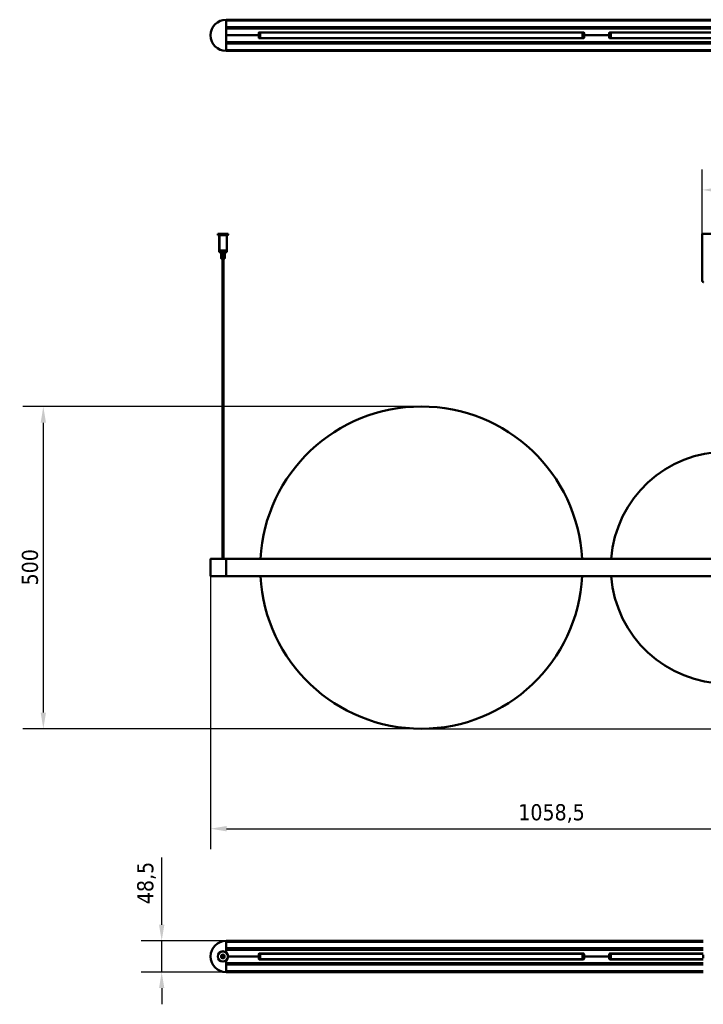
# Model space of a CAD drawing. Header units: millimetres. Extents: x 473 to 2336, y 1062 to 2601.
# Tile 1 of 2: x 473 to 1533, y 1067 to 2595. Entities that reach past the tile are written whole.
import ezdxf

# ---------------------------------------------------------------- set-up
doc = ezdxf.new("R2010")
doc.units = ezdxf.units.MM
doc.header["$LTSCALE"] = 10
doc.layers.add('Quota (ISO)', color=7, linetype='Continuous', lineweight=25)
doc.layers.add('Visibile (ISO)', color=7, linetype='Continuous', lineweight=50)
doc.styles.add('Testo nota (ISO)', font='tahoma.ttf')
doc.dimstyles.new('PENTA', dxfattribs={"dimscale": 10, "dimtxt": 2.5, "dimasz": 2.5, "dimexe": 3.175, "dimexo": 0, "dimgap": 0.762, "dimtad": 1, "dimrnd": 1e-08, "dimtxsty": 'Testo nota (ISO)', "dimcen": 0.09, "dimdle": 10, "dimclrd": 256, "dimclre": 256, "dimclrt": 256, "dimazin": 2, "dimtfac": 0.8, "dimtmove": 0, "dimatfit": 3, "dimfxl": 1, "dimtolj": 1, "dimlwd": -1, "dimlwe": -1, "dimarcsym": 0})

# ---------------------------------------------------------------- blocks, each defined once
blk = doc.blocks.new('*D49')
at = {"layer": 'Defpoints', "color": 0, "transparency": 16777216}
for p in [(768.7, 1732.1), (1827.2, 1732.1), (1827.2, 1340)]:
    blk.add_point(p, dxfattribs=at)
at = {"layer": 'Quota (ISO)', "transparency": 16777216}
for p, q in [((768.7, 1732.1), (768.7, 1308.2)), ((1827.2, 1732.1), (1827.2, 1308.2)), ((793.7, 1340), (1802.2, 1340))]:
    blk.add_line(p, q, dxfattribs=at)
for points in [[(793.7, 1344.1), (793.7, 1335.8), (768.7, 1340)], [(1802.2, 1344.1), (1802.2, 1335.8), (1827.2, 1340)]]:
    blk.add_solid(points, dxfattribs=at)
at = {"layer": 'Quota (ISO)', "transparency": 16777216, "insert": (1297.9, 1363.5), "char_height": 25, "attachment_point": 5, "style": 'Testo nota (ISO)'}
blk.add_mtext('\\A1;1058,5', dxfattribs=at)
blk = doc.blocks.new('*D61')
at = {"layer": 'Defpoints', "color": 0, "transparency": 16777216}
for p in [(1095.8, 1995), (509.2, 1495.1), (1103.6, 1495.1)]:
    blk.add_point(p, dxfattribs=at)
at = {"layer": 'Quota (ISO)', "transparency": 16777216}
for p, q in [((1095.8, 1995), (477.5, 1995)), ((509.2, 1970), (509.2, 1520.1)), ((1103.6, 1495.1), (477.5, 1495.1))]:
    blk.add_line(p, q, dxfattribs=at)
for points in [[(505.1, 1970), (513.4, 1970), (509.2, 1995)], [(505.1, 1520.1), (513.4, 1520.1), (509.2, 1495.1)]]:
    blk.add_solid(points, dxfattribs=at)
at = {"layer": 'Quota (ISO)', "transparency": 16777216, "insert": (488.6, 1745.6), "char_height": 25, "attachment_point": 5, "rotation": 90, "style": 'Testo nota (ISO)'}
blk.add_mtext('\\A1;500', dxfattribs=at)
blk = doc.blocks.new('*D63')
at = {"layer": 'Defpoints', "color": 0, "transparency": 16777216}
for p in [(1820.8, 2331.2), (1531.8, 2263.2), (1820.8, 2263.2)]:
    blk.add_point(p, dxfattribs=at)
at = {"layer": 'Quota (ISO)', "transparency": 16777216}
for p, q in [((1531.8, 2263.2), (1531.8, 2362.9)), ((1820.8, 2263.2), (1820.8, 2362.9)), ((1556.8, 2331.2), (1795.8, 2331.2))]:
    blk.add_line(p, q, dxfattribs=at)
for points in [[(1556.8, 2335.3), (1556.8, 2327), (1531.8, 2331.2)], [(1795.8, 2335.3), (1795.8, 2327), (1820.8, 2331.2)]]:
    blk.add_solid(points, dxfattribs=at)
at = {"layer": 'Quota (ISO)', "transparency": 16777216, "insert": (1676.3, 2351.9), "char_height": 25, "attachment_point": 5, "style": 'Testo nota (ISO)'}
blk.add_mtext('\\A1;289', dxfattribs=at)
blk = doc.blocks.new('*D65')
at = {"layer": 'Defpoints', "color": 0, "transparency": 16777216}
for p in [(1700.5, 2263.2), (2094.3, 2263.2), (1108.2, 1495.1)]:
    blk.add_point(p, dxfattribs=at)
at = {"layer": 'Quota (ISO)', "transparency": 16777216}
for p, q in [((1700.5, 2263.2), (2126, 2263.2)), ((2094.3, 1520.1), (2094.3, 2238.2)), ((1108.2, 1495.1), (2126, 1495.1))]:
    blk.add_line(p, q, dxfattribs=at)
for points in [[(2090.1, 2238.2), (2098.5, 2238.2), (2094.3, 2263.2)], [(2090.1, 1520.1), (2098.5, 1520.1), (2094.3, 1495.1)]]:
    blk.add_solid(points, dxfattribs=at)
at = {"layer": 'Quota (ISO)', "transparency": 16777216, "insert": (2073.7, 1879.2), "char_height": 25, "width": 417.215, "attachment_point": 5, "rotation": 90, "style": 'Testo nota (ISO)'}
blk.add_mtext('\\A1;H MAX 300', dxfattribs=at)
blk = doc.blocks.new('*D59')
at = {"layer": 'Defpoints', "color": 0, "transparency": 16777216}
for p in [(792.9, 1166), (692.9, 1117.5), (792.9, 1117.5)]:
    blk.add_point(p, dxfattribs=at)
at = {"layer": 'Quota (ISO)', "transparency": 16777216}
for p, q in [((692.9, 1191), (692.9, 1295.4)), ((792.9, 1166), (661.2, 1166)), ((692.9, 1117.5), (692.9, 1166)), ((792.9, 1117.5), (661.2, 1117.5)), ((692.9, 1092.5), (692.9, 1067.5))]:
    blk.add_line(p, q, dxfattribs=at)
for points in [[(688.8, 1191), (697.1, 1191), (692.9, 1166)], [(688.8, 1092.5), (697.1, 1092.5), (692.9, 1117.5)]]:
    blk.add_solid(points, dxfattribs=at)
at = {"layer": 'Quota (ISO)', "transparency": 16777216, "insert": (669.4, 1255.7), "char_height": 25, "attachment_point": 5, "rotation": 90, "style": 'Testo nota (ISO)'}
blk.add_mtext('\\A1;48,5', dxfattribs=at)

msp = doc.modelspace()

# ---------------------------------------------------------------- linework, layer by layer
at = {"layer": 'Visibile (ISO)'}
for p, q in [((792.933, 2595.319), (792.933, 2595.119)), ((792.933, 2595.319), (1802.933, 2595.319)), ((792.933, 2595.119), (792.933, 2594.123)), ((792.933, 2547.069), (792.933, 2595.069)), ((1802.933, 2593.923), (792.933, 2593.923)), ((792.933, 2583.714), (1802.933, 2583.714)), ((792.933, 2583.514), (792.933, 2582.259)), ((1802.933, 2582.059), (792.933, 2582.059)), ((802.734, 2581.733), (792.933, 2581.819)), ((843.433, 2571.079), (792.933, 2571.079)), ((843.433, 2571.079), (792.933, 2571.079)), ((793.933, 2581.579), (1801.933, 2581.579)), ((843.433, 2574.579), (843.433, 2571.079)), ((843.433, 2567.579), (843.433, 2571.079)), ((980.818, 2575.519), (844.091, 2575.519)), ((1347.433, 2575.579), (844.433, 2575.579)), ((845.818, 2575.318), (1345.818, 2575.318)), ((845.818, 2575.318), (845.818, 2566.818)), ((845.818, 2566.818), (1345.818, 2566.818)), ((959.318, 2581.818), (1034.793, 2581.818)), ((978.818, 2575.568), (959.318, 2575.568)), ((980.818, 2575.579), (980.818, 2575.318)), ((980.818, 2566.818), (980.818, 2566.579)), ((1034.793, 2581.818), (1034.568, 2581.593)), ((1037.068, 2581.593), (1034.568, 2581.593)), ((1034.568, 2581.579), (1034.568, 2581.593)), ((1034.793, 2581.818), (1036.843, 2581.818)), ((1036.843, 2581.818), (1037.068, 2581.593)), ((1036.843, 2581.818), (1154.793, 2581.818)), ((1037.068, 2581.579), (1037.068, 2581.593)), ((1154.793, 2581.818), (1154.568, 2581.593)), ((1157.068, 2581.593), (1154.568, 2581.593)), ((1154.568, 2581.579), (1154.568, 2581.593)), ((1154.793, 2581.818), (1156.843, 2581.818)), ((1156.843, 2581.818), (1157.068, 2581.593)), ((1156.843, 2581.818), (1232.318, 2581.818)), ((1157.068, 2581.579), (1157.068, 2581.593)), ((1210.818, 2575.318), (1210.818, 2575.579)), ((1347.774, 2575.519), (1210.818, 2575.519)), ((1210.818, 2566.579), (1210.818, 2566.818)), ((1232.318, 2575.568), (1212.818, 2575.568)), ((1345.818, 2575.318), (1345.818, 2566.818)), ((1348.433, 2571.079), (1348.433, 2574.579)), ((1387.433, 2571.079), (1348.433, 2571.079)), ((1348.433, 2571.079), (1348.433, 2567.579)), ((1387.433, 2571.079), (1348.433, 2571.079)), ((1387.433, 2574.579), (1387.433, 2571.079)), ((1387.433, 2567.579), (1387.433, 2571.079)), ((1454.933, 2575.519), (1388.091, 2575.519)), ((1751.433, 2575.579), (1388.433, 2575.579)), ((1389.933, 2575.319), (1749.933, 2575.319)), ((1389.933, 2566.819), (1389.933, 2575.319)), ((1389.933, 2566.819), (1749.933, 2566.819)), ((1433.433, 2581.819), (1486.908, 2581.819)), ((1452.933, 2575.569), (1433.433, 2575.569)), ((1454.933, 2575.579), (1454.933, 2575.319)), ((1454.933, 2566.819), (1454.933, 2566.579)), ((1486.908, 2581.819), (1486.683, 2581.594)), ((1489.183, 2581.594), (1486.683, 2581.594)), ((1486.683, 2581.579), (1486.683, 2581.594)), ((1486.908, 2581.819), (1488.958, 2581.819)), ((1488.958, 2581.819), (1489.183, 2581.594)), ((1488.958, 2581.819), (1650.908, 2581.819)), ((1489.183, 2581.579), (1489.183, 2581.594)), ((792.933, 2560.319), (802.734, 2560.404)), ((792.933, 2560.079), (1802.933, 2560.079)), ((792.933, 2559.879), (792.933, 2558.623)), ((1802.933, 2558.423), (792.933, 2558.423)), ((793.933, 2560.579), (1801.933, 2560.579)), ((844.153, 2566.619), (980.818, 2566.619)), ((1347.433, 2566.579), (844.433, 2566.579)), ((1012.793, 2560.318), (959.318, 2560.318)), ((1012.568, 2560.579), (1012.568, 2560.543)), ((1012.568, 2560.543), (1015.068, 2560.543)), ((1012.793, 2560.318), (1012.568, 2560.543)), ((1014.843, 2560.318), (1012.793, 2560.318)), ((1014.843, 2560.318), (1015.068, 2560.543)), ((1176.793, 2560.318), (1014.843, 2560.318)), ((1015.068, 2560.579), (1015.068, 2560.543)), ((1176.568, 2560.579), (1176.568, 2560.543)), ((1176.568, 2560.543), (1179.068, 2560.543)), ((1176.793, 2560.318), (1176.568, 2560.543)), ((1178.843, 2560.318), (1176.793, 2560.318)), ((1178.843, 2560.318), (1179.068, 2560.543)), ((1232.318, 2560.318), (1178.843, 2560.318)), ((1179.068, 2560.579), (1179.068, 2560.543)), ((1210.818, 2566.619), (1347.713, 2566.619)), ((1388.153, 2566.619), (1454.933, 2566.619)), ((1751.433, 2566.579), (1388.433, 2566.579)), ((1508.908, 2560.319), (1433.433, 2560.319)), ((1508.683, 2560.579), (1508.683, 2560.544)), ((1508.683, 2560.544), (1511.183, 2560.544)), ((1508.908, 2560.319), (1508.683, 2560.544)), ((1510.958, 2560.319), (1508.908, 2560.319)), ((1510.958, 2560.319), (1511.183, 2560.544)), ((1628.908, 2560.319), (1510.958, 2560.319)), ((1511.183, 2560.579), (1511.183, 2560.544)), ((792.933, 2548.214), (1802.933, 2548.214)), ((792.933, 2548.014), (792.933, 2547.019)), ((792.933, 2547.019), (792.933, 2546.819)), ((1802.933, 2546.819), (792.933, 2546.819)), ((780.133, 2263.156), (779.933, 2262.956)), ((795.933, 2262.956), (779.933, 2262.956)), ((779.933, 2261.356), (779.933, 2262.956)), ((779.933, 2261.356), (795.933, 2261.356)), ((780.133, 2261.156), (779.933, 2261.356)), ((780.133, 2263.156), (795.733, 2263.156)), ((795.733, 2263.156), (795.933, 2262.956)), ((795.733, 2261.156), (795.933, 2261.356)), ((795.933, 2261.356), (795.933, 2262.956)), ((1531.783, 2263.155), (1820.783, 2263.156)), ((1531.783, 2190.155), (1531.783, 2263.155)), ((795.733, 2261.156), (780.133, 2261.156)), ((781.933, 2261.156), (781.933, 2237.356)), ((782.383, 2259.656), (781.942, 2259.656)), ((781.942, 2237.356), (781.942, 2259.656)), ((782.383, 2259.656), (782.383, 2237.356)), ((793.933, 2261.156), (793.933, 2237.356)), ((781.933, 2237.356), (781.942, 2237.356)), ((782.133, 2237.156), (781.933, 2237.356)), ((793.933, 2236.597), (781.933, 2236.597)), ((781.933, 2234.797), (781.933, 2236.597)), ((781.933, 2234.797), (793.933, 2234.797)), ((782.133, 2234.597), (781.933, 2234.797)), ((782.14, 2237.156), (782.133, 2237.156)), ((793.733, 2234.597), (782.133, 2234.597)), ((782.581, 2237.156), (782.14, 2237.156)), ((782.383, 2237.356), (793.933, 2237.356)), ((793.733, 2237.156), (782.581, 2237.156)), ((782.933, 2236.597), (782.933, 2237.156)), ((784.968, 2224.983), (784.968, 2234.597)), ((785.134, 2224.927), (785.134, 2234.597)), ((785.226, 2234.597), (785.226, 2224.995)), ((785.994, 2224.67), (785.994, 2234.597)), ((786.504, 2234.597), (786.504, 2224.995)), ((787.448, 2224.67), (787.448, 2234.597)), ((788.327, 2234.597), (788.327, 2224.995)), ((789.087, 2224.67), (789.087, 2234.597)), ((790, 2234.597), (790, 2224.995)), ((790.302, 2224.777), (790.302, 2234.597)), ((790.883, 2234.597), (790.883, 2224.995)), ((790.897, 2224.983), (790.897, 2234.597)), ((792.933, 2236.597), (792.933, 2237.156)), ((793.733, 2237.156), (793.933, 2237.356)), ((793.733, 2234.597), (793.933, 2234.797)), ((793.933, 2234.797), (793.933, 2236.597)), ((785.33, 2224.597), (785.041, 2224.887)), ((785.33, 2224.597), (790.535, 2224.597)), ((787.183, 2224.597), (787.183, 1758.748)), ((788.683, 2224.597), (788.683, 1758.761)), ((790.535, 2224.597), (790.824, 2224.887)), ((768.683, 1758.338), (768.683, 1732.057)), ((768.93, 1758.588), (792.933, 1758.798)), ((792.933, 1758.798), (792.933, 1758.598)), ((792.933, 1758.798), (1802.933, 1758.798)), ((792.933, 1731.798), (792.933, 1758.598)), ((792.933, 1758.548), (792.933, 1731.848)), ((792.933, 1731.598), (768.93, 1731.807)), ((792.933, 1731.798), (792.933, 1731.598)), ((1802.933, 1731.598), (792.933, 1731.598)), ((792.933, 1165.952), (792.933, 1165.752)), ((792.933, 1165.952), (1533.433, 1165.952)), ((792.933, 1165.752), (792.933, 1164.756)), ((792.933, 1147.947), (792.933, 1165.702)), ((1533.433, 1164.556), (792.933, 1164.556)), ((792.933, 1154.348), (1533.433, 1154.348)), ((792.933, 1154.148), (792.933, 1152.892)), ((1533.433, 1152.692), (792.933, 1152.692)), ((802.734, 1152.366), (792.933, 1152.452)), ((793.933, 1152.212), (1533.433, 1152.212)), ((980.818, 1146.152), (844.091, 1146.152)), ((1347.433, 1146.212), (844.433, 1146.212)), ((1345.818, 1145.952), (845.818, 1145.952)), ((845.818, 1137.452), (845.818, 1145.952)), ((959.318, 1152.452), (1012.793, 1152.452)), ((978.818, 1146.202), (959.318, 1146.202)), ((980.818, 1146.212), (980.818, 1145.952)), ((1012.793, 1152.452), (1012.568, 1152.227)), ((1015.068, 1152.227), (1012.568, 1152.227)), ((1012.568, 1152.212), (1012.568, 1152.227)), ((1012.793, 1152.452), (1014.843, 1152.452)), ((1014.843, 1152.452), (1015.068, 1152.227)), ((1014.843, 1152.452), (1176.793, 1152.452)), ((1015.068, 1152.212), (1015.068, 1152.227)), ((1176.793, 1152.452), (1176.568, 1152.227)), ((1179.068, 1152.227), (1176.568, 1152.227)), ((1176.568, 1152.212), (1176.568, 1152.227)), ((1176.793, 1152.452), (1178.843, 1152.452)), ((1178.843, 1152.452), (1179.068, 1152.227)), ((1178.843, 1152.452), (1232.318, 1152.452)), ((1179.068, 1152.212), (1179.068, 1152.227)), ((1210.818, 1145.952), (1210.818, 1146.212)), ((1347.774, 1146.152), (1210.818, 1146.152)), ((1232.318, 1146.202), (1212.818, 1146.202)), ((1345.818, 1137.452), (1345.818, 1145.952)), ((1454.933, 1146.152), (1388.091, 1146.152)), ((1533.433, 1146.212), (1388.433, 1146.212)), ((1533.433, 1145.952), (1389.933, 1145.952)), ((1389.933, 1145.952), (1389.933, 1137.452)), ((1433.433, 1152.452), (1508.908, 1152.452)), ((1452.933, 1146.202), (1433.433, 1146.202)), ((1454.933, 1146.212), (1454.933, 1145.952)), ((1508.908, 1152.452), (1508.683, 1152.227)), ((1511.183, 1152.227), (1508.683, 1152.227)), ((1508.683, 1152.212), (1508.683, 1152.227)), ((1508.908, 1152.452), (1510.958, 1152.452)), ((1510.958, 1152.452), (1511.183, 1152.227)), ((1510.958, 1152.452), (1533.433, 1152.452)), ((1511.183, 1152.212), (1511.183, 1152.227)), ((792.933, 1117.702), (792.933, 1135.457)), ((792.933, 1130.952), (802.734, 1131.038)), ((792.933, 1130.712), (1533.433, 1130.712)), ((793.933, 1131.212), (1533.433, 1131.212)), ((843.433, 1141.712), (795.933, 1141.712)), ((843.433, 1141.712), (795.933, 1141.712)), ((843.433, 1145.212), (843.433, 1141.712)), ((843.433, 1138.212), (843.433, 1141.712)), ((844.153, 1137.252), (980.818, 1137.252)), ((1347.433, 1137.212), (844.433, 1137.212)), ((1345.818, 1137.452), (845.818, 1137.452)), ((1034.793, 1130.952), (959.318, 1130.952)), ((980.818, 1137.452), (980.818, 1137.212)), ((1034.568, 1131.212), (1034.568, 1131.177)), ((1034.568, 1131.177), (1037.068, 1131.177)), ((1034.793, 1130.952), (1034.568, 1131.177)), ((1036.843, 1130.952), (1034.793, 1130.952)), ((1036.843, 1130.952), (1037.068, 1131.177)), ((1154.793, 1130.952), (1036.843, 1130.952)), ((1037.068, 1131.212), (1037.068, 1131.177)), ((1154.568, 1131.212), (1154.568, 1131.177)), ((1154.568, 1131.177), (1157.068, 1131.177)), ((1154.793, 1130.952), (1154.568, 1131.177)), ((1156.843, 1130.952), (1154.793, 1130.952)), ((1156.843, 1130.952), (1157.068, 1131.177)), ((1232.318, 1130.952), (1156.843, 1130.952)), ((1157.068, 1131.212), (1157.068, 1131.177)), ((1210.818, 1137.212), (1210.818, 1137.452)), ((1210.818, 1137.252), (1347.713, 1137.252)), ((1348.433, 1141.712), (1348.433, 1145.212)), ((1348.433, 1141.712), (1348.433, 1138.212)), ((1387.433, 1141.712), (1348.433, 1141.712)), ((1387.433, 1141.712), (1348.433, 1141.712)), ((1387.433, 1145.212), (1387.433, 1141.712)), ((1387.433, 1138.212), (1387.433, 1141.712)), ((1388.153, 1137.252), (1454.933, 1137.252)), ((1533.433, 1137.212), (1388.433, 1137.212)), ((1533.433, 1137.452), (1389.933, 1137.452)), ((1486.908, 1130.952), (1433.433, 1130.952)), ((1454.933, 1137.452), (1454.933, 1137.212)), ((1486.683, 1131.212), (1486.683, 1131.177)), ((1486.683, 1131.177), (1489.183, 1131.177)), ((1486.908, 1130.952), (1486.683, 1131.177)), ((1488.958, 1130.952), (1486.908, 1130.952)), ((1488.958, 1130.952), (1489.183, 1131.177)), ((1533.433, 1130.952), (1488.958, 1130.952)), ((1489.183, 1131.212), (1489.183, 1131.177)), ((1533.32, 1138.952), (1533.32, 1144.452)), ((1533.32, 1144.452), (1533.433, 1144.452)), ((1533.32, 1138.952), (1533.433, 1138.952)), ((792.933, 1130.512), (792.933, 1129.256)), ((1533.433, 1129.056), (792.933, 1129.056)), ((792.933, 1118.848), (1533.433, 1118.848)), ((792.933, 1118.648), (792.933, 1117.652)), ((792.933, 1117.652), (792.933, 1117.452)), ((1533.433, 1117.452), (792.933, 1117.452))]:
    msp.add_line(p, q, dxfattribs=at)
for radius in [8, 7.8, 2.9, 2.7, 1.229, 0.75]:
    msp.add_circle((787.933, 1141.702), radius, dxfattribs=at)
for centre, radius, start, end in [((792.933, 2571.069), 24.25, 90, 270), ((793.933, 2580.579), 1, 90, 180), ((802.733, 2581.533), 0.2, 13.159027, 89.5), ((844.433, 2574.579), 1, 90, 180), ((844.433, 2574.559), 1, 106.260205, 180), ((844.433, 2567.579), 1, 180, 270), ((959.318, 2580.818), 1, 90, 130.526924), ((959.318, 2576.568), 1, 261.849588, 270), ((978.818, 2576.568), 1, 270, 278.150412), ((1212.818, 2576.568), 1, 261.849588, 270), ((1232.318, 2580.818), 1, 49.473076, 90), ((1232.318, 2576.568), 1, 270, 278.150412), ((1347.433, 2574.579), 1, 0, 90), ((1347.433, 2567.579), 1, 270, 0), ((1347.433, 2574.559), 1, 0, 73.739795), ((1388.433, 2574.579), 1, 90, 180), ((1388.433, 2574.559), 1, 106.260205, 180), ((1388.433, 2567.579), 1, 180, 270), ((1433.433, 2580.819), 1, 90, 130.535802), ((1433.433, 2576.569), 1, 261.890386, 270), ((1452.933, 2576.569), 1, 270, 278.109614), ((793.933, 2561.579), 1, 180, 270), ((802.733, 2560.604), 0.2, 270.5, 352.665918), ((959.318, 2561.318), 1, 227.722838, 270), ((1232.318, 2561.318), 1, 270, 312.277162), ((1433.433, 2561.319), 1, 227.731416, 270), ((1095.818, 1745.025), 250, 3.158171, 176.841829), ((1569.933, 1745.198), 180, 4.333195, 175.666805), ((768.933, 1758.338), 0.25, 90.5, 180), ((768.933, 1732.057), 0.25, 180, 269.5), ((1095.818, 1745.025), 250, 183.07869, 356.92131), ((1569.933, 1745.198), 180, 184.333092, 355.666908), ((792.933, 1141.702), 24.25, 90, 270), ((793.933, 1151.212), 1, 90, 180), ((802.733, 1152.166), 0.2, 13.159027, 89.5), ((844.433, 1145.212), 1, 90, 180), ((844.433, 1145.192), 1, 106.260205, 180), ((959.318, 1151.452), 1, 90, 130.544679), ((959.318, 1147.202), 1, 261.931388, 270), ((978.818, 1147.202), 1, 270, 278.068612), ((1212.818, 1147.202), 1, 261.931388, 270), ((1232.318, 1151.452), 1, 49.455321, 90), ((1232.318, 1147.202), 1, 270, 278.068612), ((1347.433, 1145.212), 1, 0, 90), ((1347.433, 1145.192), 1, 0, 73.739795), ((1388.433, 1145.212), 1, 90, 180), ((1388.433, 1145.192), 1, 106.260205, 180), ((1433.433, 1151.452), 1, 90, 130.535802), ((1433.433, 1147.202), 1, 261.890386, 270), ((1452.933, 1147.202), 1, 270, 278.109614), ((793.933, 1132.212), 1, 180, 270), ((802.733, 1131.238), 0.2, 270.5, 352.665918), ((844.433, 1138.212), 1, 180, 270), ((959.318, 1131.952), 1, 227.739994, 270), ((1232.318, 1131.952), 1, 270, 312.260006), ((1347.433, 1138.212), 1, 270, 0), ((1388.433, 1138.212), 1, 180, 270), ((1433.433, 1131.952), 1, 227.731416, 270)]:
    msp.add_arc(centre, radius, start, end, dxfattribs=at)
for points, weights in [([(782.14, 2237.156), (782.042, 2237.254), (781.942, 2237.356)], [1, 1.00654829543, 1.01283981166]), ([(782.383, 2237.356), (782.484, 2237.254), (782.581, 2237.156)], [1.01283981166, 1.00654829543, 1])]:
    msp.add_rational_spline(points, weights, degree=2, dxfattribs=at)
for points, knots in [([(785.281, 2224.67), (785.231, 2224.713), (785.183, 2224.755), (785.088, 2224.84), (785.046, 2224.881), (784.994, 2224.936), (784.976, 2224.959), (784.969, 2224.977), (784.968, 2224.98), (784.968, 2224.983)], [0.3879963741, 0.3879963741, 0.3879963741, 0.3879963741, 0.4115093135, 0.4115093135, 0.4403124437, 0.4403124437, 0.4647163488, 0.4647163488, 0.4710164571, 0.4710164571, 0.4710164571, 0.4710164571]), ([(785.226, 2224.995), (785.194, 2224.994), (785.169, 2224.987), (785.136, 2224.959), (785.131, 2224.936), (785.14, 2224.881), (785.158, 2224.84), (785.213, 2224.755), (785.245, 2224.713), (785.281, 2224.67)], [0.4909983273, 0.4909983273, 0.4909983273, 0.4909983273, 0.5135241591, 0.5135241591, 0.5379280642, 0.5379280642, 0.5667311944, 0.5667311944, 0.5902441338, 0.5902441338, 0.5902441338, 0.5902441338]), ([(785.994, 2224.67), (785.927, 2224.713), (785.854, 2224.755), (785.696, 2224.84), (785.611, 2224.881), (785.474, 2224.936), (785.411, 2224.959), (785.304, 2224.987), (785.26, 2224.994), (785.226, 2224.995)], [0.3879963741, 0.3879963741, 0.3879963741, 0.3879963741, 0.4115093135, 0.4115093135, 0.4403124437, 0.4403124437, 0.4647163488, 0.4647163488, 0.4872421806, 0.4872421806, 0.4872421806, 0.4872421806]), ([(786.504, 2224.995), (786.438, 2224.994), (786.371, 2224.987), (786.249, 2224.959), (786.195, 2224.936), (786.103, 2224.881), (786.062, 2224.84), (786.013, 2224.755), (786, 2224.713), (785.994, 2224.67)], [0.4909983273, 0.4909983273, 0.4909983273, 0.4909983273, 0.5135241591, 0.5135241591, 0.5379280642, 0.5379280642, 0.5667311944, 0.5667311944, 0.5902441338, 0.5902441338, 0.5902441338, 0.5902441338]), ([(787.448, 2224.67), (787.388, 2224.713), (787.32, 2224.755), (787.158, 2224.84), (787.062, 2224.881), (786.894, 2224.936), (786.808, 2224.959), (786.647, 2224.987), (786.571, 2224.994), (786.504, 2224.995)], [0.3879963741, 0.3879963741, 0.3879963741, 0.3879963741, 0.4115093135, 0.4115093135, 0.4403124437, 0.4403124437, 0.4647163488, 0.4647163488, 0.4872421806, 0.4872421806, 0.4872421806, 0.4872421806]), ([(788.327, 2224.995), (788.252, 2224.994), (788.17, 2224.987), (788.005, 2224.959), (787.922, 2224.936), (787.765, 2224.881), (787.68, 2224.84), (787.546, 2224.755), (787.492, 2224.713), (787.448, 2224.67)], [0.4909983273, 0.4909983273, 0.4909983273, 0.4909983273, 0.5135241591, 0.5135241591, 0.5379280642, 0.5379280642, 0.5667311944, 0.5667311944, 0.5902441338, 0.5902441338, 0.5902441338, 0.5902441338]), ([(789.087, 2224.67), (789.057, 2224.713), (789.019, 2224.755), (788.916, 2224.84), (788.846, 2224.881), (788.71, 2224.936), (788.636, 2224.959), (788.481, 2224.987), (788.402, 2224.994), (788.327, 2224.995)], [0.3879963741, 0.3879963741, 0.3879963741, 0.3879963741, 0.4115093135, 0.4115093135, 0.4403124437, 0.4403124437, 0.4647163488, 0.4647163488, 0.4872421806, 0.4872421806, 0.4872421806, 0.4872421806]), ([(790, 2224.995), (789.944, 2224.994), (789.879, 2224.987), (789.733, 2224.959), (789.653, 2224.936), (789.491, 2224.881), (789.395, 2224.84), (789.227, 2224.755), (789.153, 2224.713), (789.087, 2224.67)], [0.4909983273, 0.4909983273, 0.4909983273, 0.4909983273, 0.5135241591, 0.5135241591, 0.5379280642, 0.5379280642, 0.5667311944, 0.5667311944, 0.5902441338, 0.5902441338, 0.5902441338, 0.5902441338]), ([(790.285, 2224.67), (790.297, 2224.713), (790.304, 2224.755), (790.298, 2224.84), (790.281, 2224.881), (790.23, 2224.936), (790.194, 2224.959), (790.106, 2224.987), (790.054, 2224.994), (790, 2224.995)], [0.3879963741, 0.3879963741, 0.3879963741, 0.3879963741, 0.4115093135, 0.4115093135, 0.4403124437, 0.4403124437, 0.4647163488, 0.4647163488, 0.4872421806, 0.4872421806, 0.4872421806, 0.4872421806]), ([(790.883, 2224.995), (790.868, 2224.994), (790.843, 2224.987), (790.774, 2224.959), (790.727, 2224.936), (790.621, 2224.881), (790.551, 2224.84), (790.413, 2224.755), (790.348, 2224.713), (790.285, 2224.67)], [0.4909983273, 0.4909983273, 0.4909983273, 0.4909983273, 0.5135241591, 0.5135241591, 0.5379280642, 0.5379280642, 0.5667311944, 0.5667311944, 0.5902441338, 0.5902441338, 0.5902441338, 0.5902441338]), ([(790.824, 2224.887), (790.833, 2224.895), (790.841, 2224.903), (790.872, 2224.936), (790.889, 2224.959), (790.9, 2224.987), (790.896, 2224.994), (790.883, 2224.995)], [0.4332333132, 0.4332333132, 0.4332333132, 0.4332333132, 0.4403124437, 0.4403124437, 0.4647163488, 0.4647163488, 0.4872421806, 0.4872421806, 0.4872421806, 0.4872421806]), ([(1531.783, 2190.155), (1532.034, 2189.366), (1532.501, 2188.69), (1533.023, 2188.377), (1533.268, 2188.23), (1533.525, 2188.155), (1533.783, 2188.155)], [-1, -1, -1, -1, -0.31911227, -0.31911227, -0.31911227, 0, 0, 0, 0]), ([(1532.812, 2188.407), (1532.52, 2188.569), (1532.265, 2188.804), (1532.077, 2189.111), (1532.034, 2189.181), (1531.995, 2189.255), (1531.96, 2189.332)], [-0.652761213, -0.652761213, -0.652761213, -0.652761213, -0.320565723, -0.320565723, -0.320565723, -0.244582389, -0.244582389, -0.244582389, -0.244582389])]:
    msp.add_open_spline(points, degree=3, knots=knots, dxfattribs=at)
for points in [[(1531.96, 2189.332), (1531.848, 2189.581), (1531.783, 2189.863), (1531.783, 2190.155)], [(1532.812, 2188.407), (1533.105, 2188.253), (1533.448, 2188.155), (1533.783, 2188.155)]]:
    msp.add_open_spline(points, degree=3, dxfattribs=at)

# ---------------------------------------------------------------- dimensions: what is measured, and where the dimension line sits
at = {"layer": 'Quota (ISO)'}
for base, p1, p2, angle, override, picture, middle in [((1820.783, 2331.162), (1531.783, 2263.155), (1820.783, 2263.156), 180, {"dimgap": 0.762, "dimdec": 2, "dimtol": 0, "dimlim": 0, "dimtp": 0, "dimtm": 0, "dimtdec": 2, "dimtofl": 0, "dimatfit": 1}, '*D63', (1676.283, 2331.162)), ((1827.183, 1339.976), (768.683, 1732.057), (1827.183, 1732.057), 180, {"dimtofl": 0, "dimatfit": 1}, '*D49', (1297.933, 1339.976)), ((692.933, 1117.452), (792.933, 1165.952), (792.933, 1117.452), 270, {"dimatfit": 1}, '*D59', (692.933, 1255.699))]:
    dim = msp.add_linear_dim(base=base, p1=p1, p2=p2, angle=angle, dimstyle='PENTA', override=override, dxfattribs=at)
    dim.commit()
    dim.dimension.update_dxf_attribs({"geometry": picture, "text_midpoint": middle, "dimtype": 160})
dim = msp.add_linear_dim(base=(2094.297, 2263.156), p1=(1108.223, 1495.145), p2=(1700.533, 2263.156), angle=90, text='H MAX 300', dimstyle='PENTA', override={"dimatfit": 1}, dxfattribs=at)
dim.commit()
dim.dimension.update_dxf_attribs({"geometry": '*D65', "text_midpoint": (2073.657, 1879.15)})
dim = msp.add_linear_dim(base=(509.25, 1495.145), p1=(1095.818, 1995.025), p2=(1103.567, 1495.145), angle=90, text='500', dimstyle='PENTA', override={"dimtofl": 0, "dimatfit": 1}, dxfattribs=at)
dim.commit()
dim.dimension.update_dxf_attribs({"geometry": '*D61', "text_midpoint": (509.25, 1745.597), "dimtype": 160})

doc.saveas('drawing.dxf')
